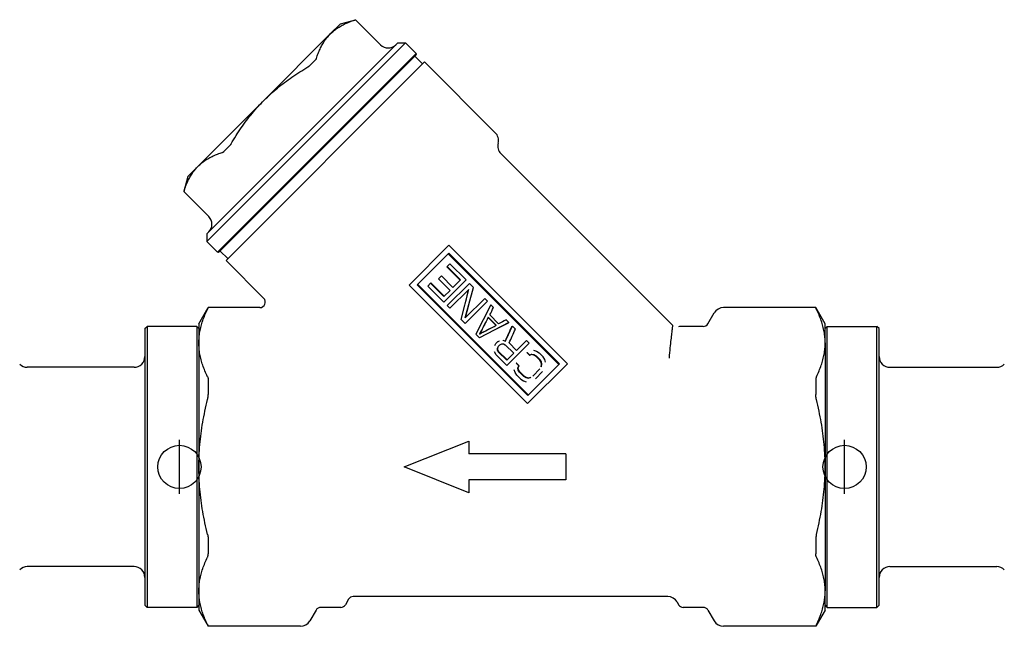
# Model space of a CAD drawing. Header units: millimetres. Extents: x 61 to 3657, y 31 to 322.
# Tile 2 of 4: x 286 to 377, y 200 to 257. Entities that reach past the tile are written whole.
import ezdxf

# ---------------------------------------------------------------- set-up
doc = ezdxf.new("R2010")
doc.units = ezdxf.units.MM
doc.layers.add('DETAIL', color=2, linetype='Continuous')
doc.layers.add('ORIGIN', color=6, linetype='Continuous')

msp = doc.modelspace()

# ---------------------------------------------------------------- linework, layer by layer
at = {"layer": 'DETAIL'}
for p, q in [((315.442, 256.264), (314.495, 255.317)), ((315.442, 256.264), (316.836, 256.637)), ((316.831, 256.632), (316.836, 256.637)), ((319.154, 254.319), (316.836, 256.637)), ((321.452, 254.496), (303.068, 236.111)), ((320.745, 254.496), (303.068, 236.818)), ((314.495, 255.317), (308.371, 249.193)), ((320.745, 254.496), (321.452, 254.496)), ((322.442, 253.506), (321.452, 254.496)), ((322.442, 253.506), (304.058, 235.121)), ((322.487, 253.41), (322.442, 253.506)), ((322.487, 253.41), (304.154, 235.076)), ((323.22, 252.728), (304.835, 234.344)), ((313.108, 252.909), (312.604, 252.406)), ((323.043, 252.552), (322.336, 253.259)), ((329.774, 246.175), (323.22, 252.728)), ((308.371, 249.193), (302.247, 243.069)), ((305.158, 244.96), (304.655, 244.456)), ((346.215, 228.319), (330.291, 244.243)), ((302.247, 243.069), (301.3, 242.122)), ((301.3, 242.122), (300.926, 240.728)), ((300.926, 240.728), (300.932, 240.733)), ((303.244, 238.409), (300.926, 240.728)), ((303.068, 236.818), (303.068, 236.111)), ((304.058, 235.121), (303.068, 236.111)), ((325.486, 235.761), (321.803, 232.078)), ((336.446, 224.801), (325.486, 235.761)), ((304.154, 235.076), (304.058, 235.121)), ((305.012, 234.52), (304.305, 235.227)), ((325.471, 235.039), (322.525, 232.093)), ((335.665, 224.727), (325.412, 234.98)), ((335.724, 224.786), (325.471, 235.039)), ((308.332, 230.847), (304.835, 234.344)), ((325.283, 233.755), (325.314, 233.786)), ((326.521, 232.518), (325.283, 233.755)), ((325.577, 234.049), (325.314, 233.786)), ((326.551, 232.548), (325.314, 233.786)), ((327.062, 232.564), (325.577, 234.049)), ((324.777, 232.919), (324.514, 232.655)), ((325.586, 231.583), (324.514, 232.655)), ((325.849, 231.846), (324.777, 232.919)), ((327.062, 232.564), (325, 230.502)), ((326.551, 232.548), (325.849, 231.846)), ((332.763, 221.118), (321.803, 232.078)), ((332.778, 221.84), (322.525, 232.093)), ((332.837, 221.899), (322.584, 232.152)), ((323.778, 232.25), (323.515, 231.987)), ((325, 230.502), (323.515, 231.987)), ((323.809, 232.281), (323.778, 232.25)), ((325.016, 231.012), (323.778, 232.25)), ((325.046, 231.043), (323.809, 232.281)), ((327.392, 232.234), (325.33, 230.172)), ((327.333, 231.679), (325.577, 229.924)), ((326.608, 228.893), (327.333, 231.679)), ((326.995, 229.033), (327.763, 231.863)), ((327.034, 230.53), (327.304, 231.65)), ((327.763, 231.863), (327.392, 232.234)), ((325.586, 231.583), (325.016, 231.012)), ((328.795, 230.832), (326.995, 229.033)), ((329.042, 230.584), (328.795, 230.832)), ((302.321, 228.493), (303.187, 229.993)), ((303.187, 229.973), (303.187, 229.993)), ((307.979, 229.993), (303.187, 229.993)), ((325.577, 229.924), (325.33, 230.172)), ((329.042, 230.584), (326.98, 228.522)), ((327.026, 229.063), (327.323, 230.241)), ((329.372, 230.254), (327.97, 227.532)), ((329.331, 230.213), (328.671, 228.893)), ((329.331, 230.213), (329.372, 230.254)), ((329.62, 230.007), (329.372, 230.254)), ((359.455, 229.993), (350.908, 229.993)), ((359.455, 229.993), (359.455, 229.973)), ((360.321, 228.493), (359.455, 229.993)), ((326.98, 228.522), (326.608, 228.893)), ((329.849, 228.347), (329.115, 229.081)), ((329.866, 228.356), (329.124, 229.098)), ((330.083, 228.49), (329.258, 229.315)), ((349.465, 228.493), (350.042, 229.493)), ((297.321, 228.043), (297.521, 228.243)), ((297.321, 228.043), (297.321, 202.443)), ((297.521, 228.243), (297.521, 202.243)), ((302.121, 228.243), (297.521, 228.243)), ((302.121, 228.243), (302.121, 202.243)), ((302.321, 228.043), (302.121, 228.243)), ((302.321, 228.493), (302.321, 226.718)), ((331.022, 228.604), (328.3, 227.202)), ((330.981, 228.563), (329.661, 227.903)), ((331.022, 228.604), (330.775, 228.852)), ((330.981, 228.563), (331.022, 228.604)), ((331.311, 228.233), (331.352, 228.274)), ((331.641, 227.986), (331.352, 228.274)), ((349.032, 228.243), (346.937, 228.243)), ((360.321, 226.718), (360.321, 228.493)), ((360.321, 228.043), (360.521, 228.243)), ((360.521, 202.243), (360.521, 228.243)), ((360.521, 228.243), (365.121, 228.243)), ((365.121, 202.243), (365.121, 228.243)), ((365.321, 228.043), (365.121, 228.243)), ((365.321, 202.443), (365.321, 228.043)), ((328.3, 227.202), (327.97, 227.532)), ((328.344, 227.577), (328.31, 227.542)), ((302.321, 226.718), (302.321, 215.243)), ((329.723, 226.48), (329.814, 226.653)), ((329.989, 226.829), (329.814, 226.653)), ((329.965, 226.063), (329.971, 226.233)), ((329.971, 226.233), (330.061, 226.406)), ((329.998, 226.26), (329.971, 226.233)), ((329.989, 226.829), (330.162, 226.919)), ((330.004, 226.844), (329.989, 226.829)), ((329.996, 226.093), (329.998, 226.26)), ((329.998, 226.26), (330.083, 226.428)), ((330.004, 226.844), (330.172, 226.929)), ((330.193, 226.537), (330.061, 226.406)), ((330.172, 226.929), (330.162, 226.919)), ((330.193, 226.537), (330.366, 226.628)), ((330.366, 226.628), (330.536, 226.633)), ((330.464, 226.974), (330.461, 226.971)), ((330.461, 226.971), (330.714, 226.894)), ((330.536, 226.633), (330.703, 226.553)), ((331.487, 225.77), (330.703, 226.553)), ((332.919, 226.707), (330.857, 224.644)), ((331.75, 226.033), (331.049, 226.734)), ((332.672, 226.954), (331.75, 226.033)), ((332.919, 226.707), (332.672, 226.954)), ((360.321, 226.718), (360.321, 215.243)), ((329.867, 225.634), (329.705, 225.885)), ((330.857, 224.644), (329.867, 225.634)), ((329.996, 226.093), (329.965, 226.063)), ((330.045, 225.895), (329.965, 226.063)), ((330.078, 225.928), (329.996, 226.093)), ((330.078, 225.928), (330.045, 225.895)), ((330.829, 225.111), (330.045, 225.895)), ((330.861, 225.144), (330.078, 225.928)), ((331.487, 225.77), (330.829, 225.111)), ((332.703, 225.83), (332.723, 225.85)), ((332.95, 225.583), (332.703, 225.83)), ((332.97, 225.603), (332.723, 225.85)), ((332.95, 225.583), (333.118, 225.668)), ((332.95, 225.583), (332.97, 225.603)), ((332.97, 225.603), (333.143, 225.693)), ((333.118, 225.668), (333.143, 225.693)), ((333.118, 225.668), (333.326, 225.628)), ((333.143, 225.693), (333.355, 225.657)), ((333.324, 226.039), (333.577, 225.962)), ((333.326, 225.628), (333.355, 225.657)), ((333.326, 225.628), (333.533, 225.505)), ((333.355, 225.657), (333.564, 225.536)), ((333.533, 225.505), (333.564, 225.536)), ((333.904, 225.134), (333.533, 225.505)), ((333.935, 225.165), (333.564, 225.536)), ((333.577, 225.962), (333.827, 225.799)), ((334.198, 225.428), (333.827, 225.799)), ((334.36, 225.178), (334.198, 225.428)), ((296.321, 224.468), (286.435, 224.468)), ((331.734, 224.861), (331.714, 224.841)), ((331.961, 224.594), (331.714, 224.841)), ((331.981, 224.614), (331.734, 224.861)), ((331.871, 224.421), (331.961, 224.594)), ((331.896, 224.446), (331.871, 224.421)), ((331.907, 224.209), (331.871, 224.421)), ((331.896, 224.446), (331.981, 224.614)), ((331.936, 224.238), (331.896, 224.446)), ((331.981, 224.614), (331.961, 224.594)), ((336.446, 224.801), (332.763, 221.118)), ((335.724, 224.786), (332.778, 221.84)), ((333.904, 225.134), (333.935, 225.165)), ((334.027, 224.927), (333.904, 225.134)), ((334.056, 224.956), (333.935, 225.165)), ((334.023, 224.51), (334.066, 224.719)), ((334.023, 224.51), (334.043, 224.53)), ((334.027, 224.927), (334.056, 224.956)), ((334.066, 224.719), (334.027, 224.927)), ((334.043, 224.53), (334.092, 224.745)), ((334.092, 224.745), (334.056, 224.956)), ((334.066, 224.719), (334.092, 224.745)), ((334.438, 224.925), (334.36, 225.178)), ((366.321, 224.468), (376.207, 224.468)), ((331.602, 223.987), (331.525, 224.24)), ((331.764, 223.737), (331.602, 223.987)), ((332.136, 223.366), (331.764, 223.737)), ((331.936, 224.238), (331.907, 224.209)), ((332.028, 224), (331.907, 224.209)), ((332.058, 224.031), (331.936, 224.238)), ((332.058, 224.031), (332.028, 224)), ((332.399, 223.629), (332.028, 224)), ((332.43, 223.66), (332.058, 224.031)), ((332.43, 223.66), (332.399, 223.629)), ((332.399, 223.629), (332.608, 223.508)), ((332.43, 223.66), (332.637, 223.537)), ((332.637, 223.537), (332.608, 223.508)), ((332.608, 223.508), (332.819, 223.472)), ((332.637, 223.537), (332.845, 223.497)), ((332.819, 223.472), (333.033, 223.521)), ((332.845, 223.497), (332.819, 223.472)), ((332.845, 223.497), (333.054, 223.541)), ((333.054, 223.541), (333.033, 223.521)), ((333.908, 224.314), (333.25, 223.655)), ((334.156, 224.066), (333.498, 223.408)), ((303.187, 223.274), (303.187, 221.942)), ((332.136, 223.366), (332.386, 223.203)), ((332.386, 223.203), (332.639, 223.126)), ((359.455, 223.274), (359.455, 221.942)), ((321.321, 215.243), (327.321, 217.639)), ((327.321, 217.639), (327.321, 216.441)), ((336.321, 216.441), (327.321, 216.441)), ((336.321, 216.441), (336.321, 214.045)), ((302.321, 215.243), (302.321, 203.768)), ((327.321, 212.847), (321.321, 215.243)), ((360.321, 215.243), (360.321, 203.768)), ((336.321, 214.045), (327.321, 214.045)), ((327.321, 214.045), (327.321, 212.847)), ((303.187, 208.544), (303.187, 207.212)), ((359.455, 208.544), (359.455, 207.212)), ((296.321, 206.018), (286.435, 206.018)), ((366.321, 206.018), (376.207, 206.018)), ((302.321, 203.768), (302.321, 201.993)), ((360.321, 201.993), (360.321, 203.768)), ((297.321, 202.443), (297.521, 202.243)), ((302.321, 202.443), (302.121, 202.243)), ((316.176, 202.993), (315.888, 202.493)), ((345.743, 203.243), (316.609, 203.243)), ((346.609, 202.743), (346.754, 202.493)), ((360.321, 202.443), (360.521, 202.243)), ((365.321, 202.443), (365.121, 202.243)), ((302.121, 202.243), (297.521, 202.243)), ((302.321, 201.993), (303.187, 200.493)), ((313.176, 201.993), (312.599, 200.993)), ((315.455, 202.243), (313.609, 202.243)), ((349.032, 202.243), (347.187, 202.243)), ((349.465, 201.993), (350.042, 200.993)), ((360.321, 201.993), (359.455, 200.493)), ((360.521, 202.243), (365.121, 202.243)), ((303.187, 200.493), (303.187, 200.513)), ((311.733, 200.493), (303.187, 200.493)), ((359.455, 200.493), (350.908, 200.493)), ((359.455, 200.513), (359.455, 200.493))]:
    msp.add_line(p, q, dxfattribs=at)
at = {"layer": 'DETAIL', "flags": 128}
for points in [[(314.495, 255.317), (314.569, 255.389), (314.645, 255.46), (314.722, 255.528), (314.802, 255.596), (314.883, 255.661), (314.966, 255.725), (315.05, 255.787), (315.136, 255.847), (315.224, 255.906), (315.314, 255.962), (315.406, 256.018), (315.499, 256.072), (315.593, 256.124), (315.69, 256.175), (315.788, 256.224), (315.888, 256.272), (315.99, 256.318), (316.094, 256.363), (316.201, 256.407), (316.309, 256.45), (316.419, 256.491), (316.531, 256.531), (316.645, 256.57), (316.761, 256.608)], [(316.761, 256.608), (316.767, 256.61), (316.772, 256.611), (316.777, 256.613), (316.782, 256.614), (316.786, 256.616), (316.791, 256.617), (316.795, 256.619), (316.799, 256.62), (316.802, 256.621), (316.806, 256.622), (316.809, 256.623), (316.812, 256.625), (316.815, 256.626), (316.817, 256.626), (316.82, 256.627), (316.822, 256.628), (316.824, 256.629), (316.825, 256.629), (316.827, 256.63), (316.828, 256.631), (316.829, 256.631), (316.83, 256.632), (316.831, 256.632), (316.831, 256.632)], [(313.204, 253.05), (313.241, 253.166), (313.28, 253.28), (313.32, 253.392), (313.362, 253.503), (313.404, 253.611), (313.448, 253.717), (313.493, 253.821), (313.54, 253.923), (313.588, 254.023), (313.637, 254.122), (313.688, 254.218), (313.74, 254.313), (313.794, 254.406), (313.849, 254.497), (313.906, 254.587), (313.964, 254.675), (314.025, 254.761), (314.087, 254.846), (314.15, 254.929), (314.216, 255.01), (314.283, 255.089), (314.352, 255.167), (314.422, 255.242), (314.495, 255.317)], [(313.204, 253.05), (313.202, 253.045), (313.2, 253.039), (313.197, 253.033), (313.195, 253.028), (313.192, 253.022), (313.189, 253.016), (313.186, 253.01), (313.183, 253.004), (313.18, 252.999), (313.176, 252.993), (313.172, 252.987), (313.168, 252.981), (313.164, 252.975), (313.16, 252.969), (313.155, 252.963), (313.151, 252.957), (313.146, 252.951), (313.141, 252.945), (313.136, 252.939), (313.131, 252.933), (313.125, 252.927), (313.12, 252.921), (313.114, 252.915), (313.108, 252.909)], [(308.371, 249.193), (308.518, 249.338), (308.667, 249.482), (308.818, 249.624), (308.971, 249.765), (309.125, 249.903), (309.281, 250.04), (309.439, 250.176), (309.599, 250.309), (309.76, 250.441), (309.923, 250.571), (310.088, 250.7), (310.254, 250.827), (310.423, 250.953), (310.593, 251.077), (310.765, 251.2), (310.939, 251.322), (311.115, 251.443), (311.294, 251.563), (311.475, 251.682), (311.659, 251.8), (311.845, 251.917), (312.033, 252.033), (312.223, 252.148), (312.416, 252.263)], [(312.416, 252.263), (312.425, 252.268), (312.434, 252.274), (312.443, 252.279), (312.452, 252.285), (312.461, 252.291), (312.47, 252.296), (312.478, 252.302), (312.487, 252.308), (312.495, 252.314), (312.503, 252.32), (312.511, 252.326), (312.519, 252.332), (312.527, 252.338), (312.535, 252.344), (312.542, 252.35), (312.55, 252.356), (312.557, 252.362), (312.564, 252.368), (312.571, 252.375), (312.578, 252.381), (312.585, 252.387), (312.592, 252.393), (312.598, 252.399), (312.604, 252.406)], [(305.301, 245.148), (305.415, 245.34), (305.531, 245.531), (305.647, 245.719), (305.764, 245.905), (305.882, 246.089), (306.001, 246.27), (306.121, 246.449), (306.242, 246.625), (306.364, 246.799), (306.487, 246.971), (306.611, 247.142), (306.737, 247.31), (306.864, 247.476), (306.993, 247.641), (307.123, 247.804), (307.255, 247.965), (307.388, 248.125), (307.524, 248.283), (307.661, 248.439), (307.799, 248.593), (307.94, 248.746), (308.082, 248.896), (308.225, 249.046), (308.371, 249.193)], [(304.514, 244.36), (304.519, 244.362), (304.525, 244.364), (304.531, 244.367), (304.536, 244.369), (304.542, 244.372), (304.548, 244.375), (304.554, 244.378), (304.559, 244.381), (304.565, 244.384), (304.571, 244.388), (304.577, 244.392), (304.583, 244.395), (304.589, 244.4), (304.595, 244.404), (304.601, 244.408), (304.607, 244.413), (304.613, 244.418), (304.619, 244.423), (304.625, 244.428), (304.631, 244.433), (304.637, 244.439), (304.643, 244.444), (304.649, 244.45), (304.655, 244.456)], [(305.301, 245.148), (305.296, 245.139), (305.29, 245.129), (305.284, 245.12), (305.279, 245.112), (305.273, 245.103), (305.267, 245.094), (305.262, 245.086), (305.256, 245.077), (305.25, 245.069), (305.244, 245.061), (305.238, 245.052), (305.232, 245.045), (305.226, 245.037), (305.22, 245.029), (305.214, 245.021), (305.208, 245.014), (305.202, 245.007), (305.195, 245), (305.189, 244.992), (305.183, 244.986), (305.177, 244.979), (305.171, 244.972), (305.165, 244.966), (305.158, 244.96)], [(302.247, 243.069), (302.321, 243.141), (302.397, 243.212), (302.475, 243.281), (302.554, 243.348), (302.635, 243.413), (302.718, 243.477), (302.803, 243.539), (302.889, 243.599), (302.977, 243.658), (303.067, 243.715), (303.158, 243.77), (303.251, 243.824), (303.346, 243.876), (303.442, 243.927), (303.541, 243.976), (303.641, 244.024), (303.743, 244.071), (303.847, 244.116), (303.953, 244.16), (304.061, 244.202), (304.171, 244.244), (304.284, 244.284), (304.398, 244.323), (304.514, 244.36)], [(300.956, 240.803), (300.994, 240.919), (301.033, 241.033), (301.073, 241.145), (301.114, 241.255), (301.157, 241.363), (301.201, 241.469), (301.246, 241.574), (301.292, 241.676), (301.34, 241.776), (301.389, 241.874), (301.44, 241.971), (301.492, 242.065), (301.546, 242.158), (301.601, 242.25), (301.658, 242.339), (301.717, 242.427), (301.777, 242.514), (301.839, 242.598), (301.903, 242.681), (301.968, 242.762), (302.035, 242.842), (302.104, 242.919), (302.175, 242.995), (302.247, 243.069)], [(300.956, 240.803), (300.954, 240.797), (300.953, 240.792), (300.951, 240.787), (300.95, 240.782), (300.948, 240.778), (300.947, 240.773), (300.945, 240.769), (300.944, 240.765), (300.943, 240.762), (300.942, 240.758), (300.94, 240.755), (300.939, 240.752), (300.938, 240.749), (300.937, 240.746), (300.937, 240.744), (300.936, 240.742), (300.935, 240.74), (300.934, 240.738), (300.934, 240.737), (300.933, 240.736), (300.933, 240.735), (300.932, 240.734), (300.932, 240.733), (300.932, 240.733)], [(302.321, 226.718), (302.322, 226.847), (302.327, 226.976), (302.334, 227.104), (302.344, 227.233), (302.357, 227.362), (302.373, 227.491), (302.391, 227.62), (302.413, 227.749), (302.437, 227.878), (302.464, 228.007), (302.494, 228.136), (302.527, 228.265), (302.562, 228.394), (302.6, 228.523), (302.64, 228.653), (302.683, 228.782), (302.729, 228.912), (302.778, 229.043), (302.83, 229.175), (302.884, 229.307), (302.941, 229.439), (303.001, 229.572), (303.063, 229.706), (303.128, 229.84)], [(303.128, 229.84), (303.133, 229.85), (303.137, 229.86), (303.142, 229.869), (303.146, 229.878), (303.15, 229.886), (303.154, 229.894), (303.157, 229.901), (303.161, 229.909), (303.164, 229.916), (303.167, 229.922), (303.17, 229.928), (303.172, 229.934), (303.174, 229.939), (303.177, 229.944), (303.179, 229.949), (303.18, 229.953), (303.182, 229.957), (303.183, 229.96), (303.184, 229.963), (303.185, 229.966), (303.186, 229.968), (303.186, 229.97), (303.187, 229.972), (303.187, 229.973)], [(359.514, 229.84), (359.509, 229.85), (359.504, 229.86), (359.5, 229.869), (359.496, 229.878), (359.492, 229.886), (359.488, 229.894), (359.484, 229.901), (359.481, 229.909), (359.478, 229.916), (359.475, 229.922), (359.472, 229.928), (359.469, 229.934), (359.467, 229.939), (359.465, 229.944), (359.463, 229.949), (359.461, 229.953), (359.46, 229.957), (359.458, 229.96), (359.457, 229.963), (359.456, 229.966), (359.456, 229.968), (359.455, 229.97), (359.455, 229.972), (359.455, 229.973)], [(360.321, 226.718), (360.319, 226.847), (360.315, 226.976), (360.308, 227.104), (360.298, 227.233), (360.285, 227.362), (360.269, 227.491), (360.25, 227.62), (360.229, 227.749), (360.204, 227.878), (360.177, 228.007), (360.147, 228.136), (360.115, 228.265), (360.08, 228.394), (360.042, 228.523), (360.001, 228.653), (359.958, 228.782), (359.912, 228.912), (359.863, 229.043), (359.812, 229.175), (359.757, 229.307), (359.701, 229.439), (359.641, 229.572), (359.579, 229.706), (359.514, 229.84)], [(345.892, 225.323), (345.915, 225.574), (345.938, 225.814), (345.961, 226.043), (345.983, 226.26), (346.004, 226.465), (346.024, 226.659), (346.044, 226.842), (346.063, 227.014), (346.081, 227.174), (346.098, 227.324), (346.113, 227.463), (346.128, 227.591), (346.142, 227.708), (346.154, 227.815), (346.166, 227.911), (346.176, 227.997), (346.185, 228.073), (346.193, 228.139), (346.2, 228.194), (346.205, 228.239), (346.21, 228.274), (346.213, 228.299), (346.215, 228.314), (346.215, 228.319)], [(303.128, 223.595), (303.063, 223.73), (303.001, 223.863), (302.941, 223.997), (302.884, 224.129), (302.83, 224.261), (302.778, 224.393), (302.729, 224.524), (302.683, 224.654), (302.64, 224.784), (302.6, 224.913), (302.562, 225.042), (302.526, 225.171), (302.494, 225.3), (302.464, 225.429), (302.437, 225.558), (302.413, 225.687), (302.391, 225.816), (302.373, 225.945), (302.357, 226.074), (302.344, 226.203), (302.334, 226.332), (302.327, 226.46), (302.322, 226.589), (302.321, 226.718)], [(359.514, 223.595), (359.579, 223.73), (359.641, 223.863), (359.701, 223.997), (359.757, 224.129), (359.812, 224.261), (359.863, 224.393), (359.912, 224.524), (359.958, 224.654), (360.001, 224.784), (360.042, 224.913), (360.08, 225.042), (360.115, 225.171), (360.148, 225.3), (360.177, 225.429), (360.204, 225.558), (360.229, 225.687), (360.25, 225.816), (360.269, 225.945), (360.285, 226.074), (360.298, 226.203), (360.308, 226.332), (360.315, 226.46), (360.319, 226.589), (360.321, 226.718)], [(303.128, 223.595), (303.133, 223.585), (303.137, 223.575), (303.142, 223.564), (303.146, 223.553), (303.15, 223.541), (303.154, 223.53), (303.157, 223.518), (303.161, 223.505), (303.164, 223.493), (303.167, 223.48), (303.17, 223.467), (303.172, 223.453), (303.174, 223.44), (303.177, 223.426), (303.179, 223.412), (303.18, 223.397), (303.182, 223.382), (303.183, 223.368), (303.184, 223.353), (303.185, 223.337), (303.186, 223.322), (303.186, 223.306), (303.187, 223.29), (303.187, 223.274)], [(359.514, 223.595), (359.509, 223.585), (359.504, 223.575), (359.5, 223.564), (359.496, 223.553), (359.492, 223.541), (359.488, 223.53), (359.484, 223.518), (359.481, 223.505), (359.478, 223.493), (359.475, 223.48), (359.472, 223.467), (359.469, 223.453), (359.467, 223.44), (359.465, 223.426), (359.463, 223.412), (359.461, 223.397), (359.46, 223.382), (359.458, 223.368), (359.457, 223.353), (359.456, 223.337), (359.456, 223.322), (359.455, 223.306), (359.455, 223.29), (359.455, 223.274)], [(303.128, 221.488), (303.133, 221.508), (303.137, 221.528), (303.142, 221.548), (303.146, 221.568), (303.15, 221.588), (303.154, 221.607), (303.157, 221.627), (303.161, 221.647), (303.164, 221.666), (303.167, 221.685), (303.17, 221.705), (303.172, 221.724), (303.174, 221.743), (303.177, 221.762), (303.179, 221.78), (303.18, 221.799), (303.182, 221.817), (303.183, 221.836), (303.184, 221.854), (303.185, 221.872), (303.186, 221.89), (303.186, 221.907), (303.187, 221.925), (303.187, 221.942)], [(359.514, 221.488), (359.509, 221.508), (359.504, 221.528), (359.5, 221.548), (359.496, 221.568), (359.492, 221.588), (359.488, 221.607), (359.484, 221.627), (359.481, 221.647), (359.478, 221.666), (359.475, 221.685), (359.472, 221.705), (359.469, 221.724), (359.467, 221.743), (359.465, 221.762), (359.463, 221.78), (359.461, 221.799), (359.46, 221.817), (359.458, 221.836), (359.457, 221.854), (359.456, 221.872), (359.456, 221.89), (359.455, 221.907), (359.455, 221.925), (359.455, 221.942)], [(302.321, 215.243), (302.322, 215.501), (302.327, 215.758), (302.334, 216.016), (302.344, 216.274), (302.357, 216.531), (302.373, 216.789), (302.391, 217.047), (302.413, 217.305), (302.437, 217.563), (302.464, 217.821), (302.494, 218.079), (302.527, 218.337), (302.562, 218.595), (302.6, 218.854), (302.64, 219.112), (302.683, 219.372), (302.729, 219.632), (302.778, 219.894), (302.83, 220.156), (302.884, 220.42), (302.941, 220.686), (303.001, 220.952), (303.063, 221.22), (303.128, 221.488)], [(360.321, 215.243), (360.319, 215.501), (360.315, 215.758), (360.308, 216.016), (360.298, 216.274), (360.285, 216.531), (360.269, 216.789), (360.25, 217.047), (360.229, 217.305), (360.204, 217.563), (360.177, 217.821), (360.147, 218.079), (360.115, 218.337), (360.08, 218.595), (360.042, 218.854), (360.001, 219.112), (359.958, 219.372), (359.912, 219.632), (359.863, 219.894), (359.812, 220.156), (359.757, 220.42), (359.701, 220.686), (359.641, 220.952), (359.579, 221.22), (359.514, 221.488)], [(303.128, 208.998), (303.063, 209.267), (303.001, 209.534), (302.941, 209.801), (302.884, 210.066), (302.83, 210.33), (302.778, 210.593), (302.729, 210.854), (302.683, 211.115), (302.64, 211.374), (302.6, 211.633), (302.562, 211.891), (302.526, 212.15), (302.494, 212.408), (302.464, 212.666), (302.437, 212.924), (302.413, 213.182), (302.391, 213.44), (302.373, 213.697), (302.357, 213.955), (302.344, 214.213), (302.334, 214.471), (302.327, 214.728), (302.322, 214.986), (302.321, 215.243)], [(359.514, 208.998), (359.579, 209.267), (359.641, 209.534), (359.701, 209.801), (359.757, 210.066), (359.812, 210.33), (359.863, 210.593), (359.912, 210.854), (359.958, 211.115), (360.001, 211.374), (360.042, 211.633), (360.08, 211.891), (360.115, 212.15), (360.148, 212.408), (360.177, 212.666), (360.204, 212.924), (360.229, 213.182), (360.25, 213.44), (360.269, 213.697), (360.285, 213.955), (360.298, 214.213), (360.308, 214.471), (360.315, 214.728), (360.319, 214.986), (360.321, 215.243)], [(303.128, 208.998), (303.133, 208.978), (303.137, 208.958), (303.142, 208.938), (303.146, 208.918), (303.15, 208.899), (303.154, 208.879), (303.157, 208.859), (303.161, 208.84), (303.164, 208.82), (303.167, 208.801), (303.17, 208.782), (303.172, 208.763), (303.174, 208.744), (303.177, 208.725), (303.179, 208.706), (303.18, 208.687), (303.182, 208.669), (303.183, 208.65), (303.184, 208.632), (303.185, 208.614), (303.186, 208.596), (303.186, 208.579), (303.187, 208.561), (303.187, 208.544)], [(359.514, 208.998), (359.509, 208.978), (359.504, 208.958), (359.5, 208.938), (359.496, 208.918), (359.492, 208.899), (359.488, 208.879), (359.484, 208.859), (359.481, 208.84), (359.478, 208.82), (359.475, 208.801), (359.472, 208.782), (359.469, 208.763), (359.467, 208.744), (359.465, 208.725), (359.463, 208.706), (359.461, 208.687), (359.46, 208.669), (359.458, 208.65), (359.457, 208.632), (359.456, 208.614), (359.456, 208.596), (359.455, 208.579), (359.455, 208.561), (359.455, 208.544)], [(303.128, 206.891), (303.133, 206.901), (303.137, 206.911), (303.142, 206.922), (303.146, 206.933), (303.15, 206.945), (303.154, 206.957), (303.157, 206.969), (303.161, 206.981), (303.164, 206.994), (303.167, 207.006), (303.17, 207.02), (303.172, 207.033), (303.174, 207.047), (303.177, 207.06), (303.179, 207.075), (303.18, 207.089), (303.182, 207.104), (303.183, 207.119), (303.184, 207.134), (303.185, 207.149), (303.186, 207.165), (303.186, 207.18), (303.187, 207.196), (303.187, 207.212)], [(359.514, 206.891), (359.509, 206.901), (359.504, 206.911), (359.5, 206.922), (359.496, 206.933), (359.492, 206.945), (359.488, 206.957), (359.484, 206.969), (359.481, 206.981), (359.478, 206.994), (359.475, 207.006), (359.472, 207.02), (359.469, 207.033), (359.467, 207.047), (359.465, 207.06), (359.463, 207.075), (359.461, 207.089), (359.46, 207.104), (359.458, 207.119), (359.457, 207.134), (359.456, 207.149), (359.456, 207.165), (359.455, 207.18), (359.455, 207.196), (359.455, 207.212)], [(302.321, 203.768), (302.322, 203.897), (302.327, 204.026), (302.334, 204.155), (302.344, 204.284), (302.357, 204.412), (302.373, 204.541), (302.391, 204.67), (302.413, 204.799), (302.437, 204.928), (302.464, 205.057), (302.494, 205.186), (302.527, 205.315), (302.562, 205.444), (302.6, 205.574), (302.64, 205.703), (302.683, 205.833), (302.729, 205.963), (302.778, 206.093), (302.83, 206.225), (302.884, 206.357), (302.941, 206.49), (303.001, 206.623), (303.063, 206.757), (303.128, 206.891)], [(360.321, 203.768), (360.319, 203.897), (360.315, 204.026), (360.308, 204.155), (360.298, 204.284), (360.285, 204.412), (360.269, 204.541), (360.25, 204.67), (360.229, 204.799), (360.204, 204.928), (360.177, 205.057), (360.147, 205.186), (360.115, 205.315), (360.08, 205.444), (360.042, 205.574), (360.001, 205.703), (359.958, 205.833), (359.912, 205.963), (359.863, 206.093), (359.812, 206.225), (359.757, 206.357), (359.701, 206.49), (359.641, 206.623), (359.579, 206.757), (359.514, 206.891)], [(303.128, 200.646), (303.063, 200.78), (303.001, 200.914), (302.941, 201.047), (302.884, 201.18), (302.83, 201.312), (302.778, 201.443), (302.729, 201.574), (302.683, 201.704), (302.64, 201.834), (302.6, 201.963), (302.562, 202.092), (302.526, 202.221), (302.494, 202.351), (302.464, 202.48), (302.437, 202.609), (302.413, 202.738), (302.391, 202.866), (302.373, 202.995), (302.357, 203.124), (302.344, 203.253), (302.334, 203.382), (302.327, 203.511), (302.322, 203.64), (302.321, 203.768)], [(359.514, 200.646), (359.579, 200.78), (359.641, 200.914), (359.701, 201.047), (359.757, 201.18), (359.812, 201.312), (359.863, 201.443), (359.912, 201.574), (359.958, 201.704), (360.001, 201.834), (360.042, 201.963), (360.08, 202.092), (360.115, 202.221), (360.148, 202.351), (360.177, 202.48), (360.204, 202.609), (360.229, 202.738), (360.25, 202.866), (360.269, 202.995), (360.285, 203.124), (360.298, 203.253), (360.308, 203.382), (360.315, 203.511), (360.319, 203.64), (360.321, 203.768)], [(303.128, 200.646), (303.133, 200.636), (303.137, 200.626), (303.142, 200.617), (303.146, 200.609), (303.15, 200.6), (303.154, 200.592), (303.157, 200.585), (303.161, 200.577), (303.164, 200.571), (303.167, 200.564), (303.17, 200.558), (303.172, 200.552), (303.174, 200.547), (303.177, 200.542), (303.179, 200.537), (303.18, 200.533), (303.182, 200.529), (303.183, 200.526), (303.184, 200.523), (303.185, 200.52), (303.186, 200.518), (303.186, 200.516), (303.187, 200.514), (303.187, 200.513)], [(359.514, 200.646), (359.509, 200.636), (359.504, 200.626), (359.5, 200.617), (359.496, 200.609), (359.492, 200.6), (359.488, 200.592), (359.484, 200.585), (359.481, 200.577), (359.478, 200.571), (359.475, 200.564), (359.472, 200.558), (359.469, 200.552), (359.467, 200.547), (359.465, 200.542), (359.463, 200.537), (359.461, 200.533), (359.46, 200.529), (359.458, 200.526), (359.457, 200.523), (359.456, 200.52), (359.456, 200.518), (359.455, 200.516), (359.455, 200.514), (359.455, 200.513)]]:
    msp.add_lwpolyline(points, dxfattribs=at)
at = {"layer": 'DETAIL'}
for centre, radius, start, end in [((319.861, 255.026), 1, 225, 315), ((329.067, 245.468), 1, 345, 45), ((330.998, 244.95), 1, 165, 225), ((302.537, 237.702), 1, 315, 45), ((307.979, 230.493), 0.5, 269.99987, 44.99621), ((350.908, 228.993), 1, 90, 150), ((349.032, 228.743), 0.5, 270, 330), ((296.321, 225.468), 1, 269.99661, 359.99845), ((366.321, 225.468), 1, 180.00155, 270.00339), ((286.435, 225.468), 1, 225.0038, 270.00446), ((376.207, 225.468), 1, 269.99554, 314.9962), ((286.435, 205.018), 1, 89.99554, 134.9962), ((296.321, 205.018), 1, 0.00155, 90.00339), ((366.321, 205.018), 1, 89.99661, 179.99845), ((376.207, 205.018), 1, 45.0038, 90.00446), ((315.455, 202.743), 0.5, 270, 330), ((316.609, 202.743), 0.5, 90, 149.99847), ((345.743, 202.243), 1, 30, 90), ((347.187, 202.743), 0.5, 210, 269.99999), ((313.609, 201.743), 0.5, 90, 150), ((349.032, 201.743), 0.5, 30, 90), ((311.733, 201.493), 1, 270.00009, 330.0012), ((350.908, 201.493), 1, 210, 270)]:
    msp.add_arc(centre, radius, start, end, dxfattribs=at)
for centre, major_axis, ratio, start_param, end_param in [((328.912, 228.653), (6.354, 12.152), 0.000002, 4.766898, 4.824011), ((328.898, 228.666), (6.359, 12.162), 0.000003, 1.535251, 1.663329), ((329.434, 228.13), (12.162, 6.359), 0.000003, 4.619856, 4.747934), ((328.898, 228.666), (6.011, 11.836), 0.000004, 1.570797, 1.66298), ((329.434, 228.13), (11.836, 6.011), 0.000004, 4.620205, 4.712388), ((329.421, 228.144), (12.152, 6.354), 0.000002, 1.459175, 1.516287), ((330.7, 226.864), (5.949, 12.872), 0.000006, 4.714702, 4.822166), ((330.7, 226.864), (5.601, 12.559), 0.000006, 4.714769, 4.821616), ((330.979, 226.585), (6.022, 12.74), 0.000005, 4.724059, 4.822511), ((346.937, 227.743), (-0.081, 0.493), 0.999997, 6.1212, 6.498669)]:
    msp.add_ellipse(centre, major_axis=major_axis, ratio=ratio, start_param=start_param, end_param=end_param, dxfattribs=at)
at = {"layer": 'ORIGIN'}
for p, q in [((300.521, 212.743), (300.521, 217.743)), ((362.121, 212.743), (362.121, 217.743))]:
    msp.add_line(p, q, dxfattribs=at)
for centre in [(300.521, 215.243), (362.121, 215.243)]:
    msp.add_circle(centre, 2, dxfattribs=at)

doc.saveas('drawing.dxf')
